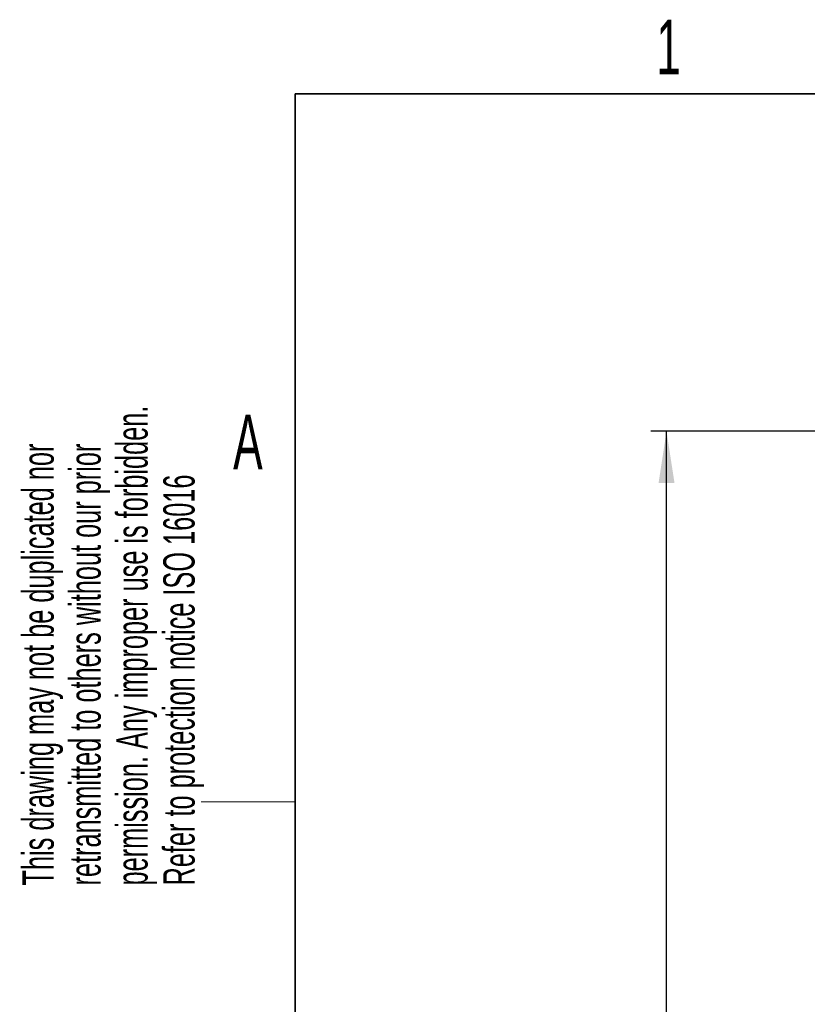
# Paper-space layout 'Blatt3' of a CAD drawing. Header units: millimetres. Extents: x 5 to 418, y 2 to 292.
# Tile 47 of 97: x 8 to 59, y 224 to 287. Entities that reach past the tile are written whole.
import ezdxf

# ---------------------------------------------------------------- set-up
doc = ezdxf.new("R2010")
doc.units = ezdxf.units.MM
doc.layers.add('SLD-0', color=7, linetype='Continuous')
doc.styles.add('SLDTEXTSTYLE0', font='TXT', dxfattribs={"width": 0.605})
doc.dimstyles.new('SLDDIMSTYLE1', dxfattribs={"dimtxt": 3.5, "dimasz": 3.302, "dimexe": 0, "dimexo": 0.0625, "dimgap": 0.875, "dimtad": 1, "dimlfac": 6, "dimrnd": 1e-09, "dimzin": 12, "dimdsep": 46, "dimtxsty": 'SLDTEXTSTYLE0', "dimsah": 1, "dimcen": 0.09, "dimadec": 0, "dimazin": 3, "dimtfac": 1, "dimtofl": 0, "dimtmove": 0, "dimatfit": 3, "dimfxl": 1, "dimfrac": 2, "dimtolj": 1, "dimtzin": 12, "dimarcsym": 0})

# ---------------------------------------------------------------- blocks, each defined once
blk = doc.blocks.new('_D_12')
at = {"layer": 'SLD-0', "color": 7}
for p, q in [((62.596, 260.94), (48.721, 260.94)), ((49.721, 99.273), (49.721, 260.94)), ((62.596, 99.273), (48.721, 99.273))]:
    blk.add_line(p, q, dxfattribs=at)
for points in [[(49.721, 260.94), (49.213, 257.638), (50.229, 257.638)], [(49.721, 99.273), (50.229, 102.575), (49.213, 102.575)]]:
    blk.add_solid(points, dxfattribs=at)
at = {"layer": 'SLD-0', "color": 7, "insert": (45.209, 176.096), "char_height": 3.5, "attachment_point": 1, "rotation": 90, "style": 'SLDTEXTSTYLE0'}
blk.add_mtext('970', dxfattribs=at)

psp = doc.layouts.new('Blatt3')

# ---------------------------------------------------------------- linework, layer by layer
at = {"layer": 'SLD-0', "lineweight": 35}
for p, q in [((408, 282.5), (26, 282.5)), ((26, 282.5), (26, 12))]:
    psp.add_line(p, q, dxfattribs=at)
at = {"layer": 'SLD-0', "lineweight": 18}
psp.add_line((20, 237.25), (26, 237.25), dxfattribs=at)

# ---------------------------------------------------------------- texts
at = {"layer": 'SLD-0', "char_height": 3.5, "attachment_point": 2, "style": 'SLDTEXTSTYLE0'}
for s, insert in [('1', (49.8527, 287.243)), ('A', (22.9816, 262.0011))]:
    psp.add_mtext(s, dxfattribs=dict(at, insert=insert))
at = {"layer": 'SLD-0', "char_height": 2, "attachment_point": 1, "rotation": 90, "style": 'SLDTEXTSTYLE0'}
for s, insert in [('permission. Any improper use is forbidden.', (14.5783, 231.9088)), ('retransmitted to others without our prior', (11.5783, 231.9088)), ('This drawing may not be duplicated nor', (8.5783, 231.9088)), ('Refer to protection notice ISO 16016', (17.5783, 231.9088))]:
    psp.add_mtext(s, dxfattribs=dict(at, insert=insert))

# ---------------------------------------------------------------- dimensions: what is measured, and where the dimension line sits
at = {"layer": 'SLD-0', "color": 7}
dim = psp.add_linear_dim(base=(49.7205, 260.9397), p1=(62.5962, 99.273), p2=(62.5962, 260.9397), angle=90, dimstyle='SLDDIMSTYLE1', dxfattribs=at)
dim.commit()
dim.dimension.update_dxf_attribs({"geometry": '_D_12', "text_midpoint": (49.7205, 180.1063), "dimtype": 160})

doc.saveas('drawing.dxf')
